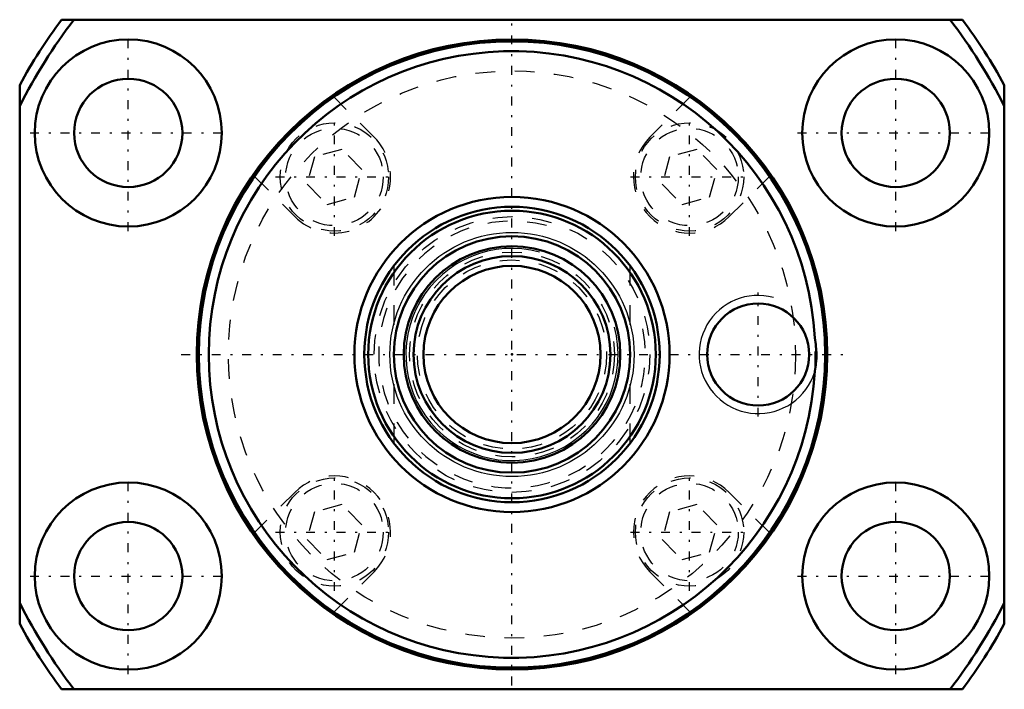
# Model space of a CAD drawing. Header units: millimetres. Extents: x -25 to 25, y -17 to 17.
import ezdxf

# ---------------------------------------------------------------- set-up
doc = ezdxf.new("R2010")
doc.units = ezdxf.units.MM
doc.linetypes.add('Center', pattern=[1.5, 0.45, -0.5, 0.05, -0.5])
doc.linetypes.add('Dashed', pattern=[2, 1, -1])
for name, color, linetype, lineweight in [('2d ConnectionPoints', 7, 'Continuous', 50), ('AM_0', 7, 'Continuous', 50), ('AM_4', 3, 'Continuous', 25), ('AM_5', 3, 'Continuous', 25), ('AM_7', 7, 'Center', 25), ('AM_9', 6, 'Dashed', 25)]:
    doc.layers.add(name, color=color, linetype=linetype, lineweight=lineweight)

# ---------------------------------------------------------------- blocks, each defined once
blk = doc.blocks.new('1_BNK_1616_3_6G0_471LC5Y0_Nut_0_in_BNK1616_3_6G0_471LC5Y_2130__2')
at = {"layer": 'AM_0'}
for p, q in [((22.875, 17), (-22.875, 17)), ((-25, 13.684), (-25, -13.684)), ((25, -13.684), (25, 13.684)), ((-22.875, -17), (22.875, -17))]:
    blk.add_line(p, q, dxfattribs=at)
blk.add_lwpolyline([(15.376, 0.852), (15.423, 0.512), (15.447, 0.169), (15.446, -0.186), (15.421, -0.539), (15.376, -0.852)], dxfattribs=at)
for centre, radius in [((-19.486, 11.25), 4.75), ((19.486, 11.25), 4.75), ((0, 0), 16), ((0, 0), 15.9), ((-19.486, 11.25), 2.75), ((19.486, 11.25), 2.75), ((12.5, 0), 2.594), ((-19.486, -11.25), 4.75), ((19.486, -11.25), 4.75), ((-19.486, -11.25), 2.75), ((19.486, -11.25), 2.75)]:
    blk.add_circle(centre, radius, dxfattribs=at)
for radius, start, end in [(28.5, 28.6944, 36.619), (28.5, 143.381, 151.3056), (28, 142.6168, 153.2345), (28, 26.7655, 37.3832), (15.4, 3.1724, 356.8276), (28, 206.7655, 217.3832), (28, 322.6168, 333.2345), (28.5, 208.6944, 216.619), (28.5, 323.381, 331.3056)]:
    blk.add_arc((0, 0), radius, start, end, dxfattribs=at)
at = {"layer": 'AM_5'}
blk.add_arc((12.5, 0), 3, 75, 15, dxfattribs=at)
at = {"layer": 'AM_7'}
for p, q in [((0, -16.8), (0, 16.8)), ((-19.486, 6.262), (-19.486, 16.238)), ((19.486, 6.262), (19.486, 16.238)), ((-9.016, 6.023), (-9.016, 12.008)), ((9.016, 6.023), (9.016, 12.008)), ((-24.473, 11.25), (-14.498, 11.25)), ((14.498, 11.25), (24.473, 11.25)), ((-12.008, 9.016), (-6.023, 9.016)), ((6.023, 9.016), (12.008, 9.016)), ((12.5, -3.15), (12.5, 3.15)), ((-16.8, 0), (16.8, 0)), ((-19.486, -16.238), (-19.486, -6.263)), ((-9.016, -12.008), (-9.016, -6.023)), ((9.016, -12.008), (9.016, -6.023)), ((19.486, -16.238), (19.486, -6.263)), ((-12.008, -9.016), (-6.023, -9.016)), ((6.023, -9.016), (12.008, -9.016)), ((-24.473, -11.25), (-14.498, -11.25)), ((14.498, -11.25), (24.473, -11.25))]:
    blk.add_line(p, q, dxfattribs=at)
at = {"layer": 'AM_9'}
for p, q in [((-7, 11.031), (-9.046, 13.076)), ((9.046, 13.076), (7, 11.031)), ((-10.036, 10.036), (-10.41, 8.642)), ((-8.642, 10.41), (-10.036, 10.036)), ((-7.621, 9.389), (-8.642, 10.41)), ((7.995, 10.036), (7.621, 8.642)), ((9.389, 10.41), (7.995, 10.036)), ((10.41, 9.389), (9.389, 10.41)), ((-13.076, 9.046), (-11.031, 7)), ((-7.995, 7.995), (-7.621, 9.389)), ((10.036, 7.995), (10.41, 9.389)), ((11.031, 7), (13.076, 9.046)), ((-10.41, 8.642), (-9.389, 7.621)), ((7.621, 8.642), (8.642, 7.621)), ((-9.389, 7.621), (-7.995, 7.995)), ((8.642, 7.621), (10.036, 7.995)), ((-11.031, -7), (-13.076, -9.046)), ((13.076, -9.046), (11.031, -7)), ((-10.036, -7.995), (-10.41, -9.389)), ((-8.642, -7.621), (-10.036, -7.995)), ((-7.621, -8.642), (-8.642, -7.621)), ((7.995, -7.995), (7.621, -9.389)), ((9.389, -7.621), (7.995, -7.995)), ((10.41, -8.642), (9.389, -7.621)), ((-7.995, -10.036), (-7.621, -8.642)), ((10.036, -10.036), (10.41, -8.642)), ((-10.41, -9.389), (-9.389, -10.41)), ((7.621, -9.389), (8.642, -10.41)), ((-9.389, -10.41), (-7.995, -10.036)), ((8.642, -10.41), (10.036, -10.036)), ((-9.046, -13.076), (-7, -11.031)), ((7, -11.031), (9.046, -13.076))]:
    blk.add_line(p, q, dxfattribs=at)
for centre, radius in [((0, 0), 14.4), ((-9.016, 9.016), 2.75), ((9.016, 9.016), 2.75), ((-9.016, 9.016), 2.475), ((9.016, 9.016), 2.475), ((-9.016, -9.016), 2.75), ((9.016, -9.016), 2.75), ((-9.016, -9.016), 2.475), ((9.016, -9.016), 2.475)]:
    blk.add_circle(centre, radius, dxfattribs=at)
for centre, radius, start, end in [((-9.016, 9.016), 2.85, 225, 45), ((9.016, 9.016), 2.85, 135, 315), ((0, 0), 15.4, 356.8276, 3.1724), ((-9.016, -9.016), 2.85, 315, 135), ((9.016, -9.016), 2.85, 45, 225)]:
    blk.add_arc(centre, radius, start, end, dxfattribs=at)
blk = doc.blocks.new('2_BNK_1616_3_6G0_471LC5Y_Shaft_0_in_BNK1616_3_6G0_471LC5Y_2130__2')
at = {"layer": 'AM_0'}
for radius in [8, 7.5, 7.3, 6, 5.5, 5, 4.5]:
    blk.add_circle((0, 0), radius, dxfattribs=at)
at = {"layer": 'AM_4'}
blk.add_circle((0, 0), 6.2, dxfattribs=at)
at = {"layer": 'AM_5', "linetype": 'Dashed'}
blk.add_arc((0, 0), 6.773, 75, 15, dxfattribs=at)
at = {"layer": 'AM_5'}
blk.add_arc((0, 0), 5.387, 75, 15, dxfattribs=at)
at = {"layer": 'AM_9'}
for p, q in [((-6, 4.5), (-6, -4.5)), ((6, -4.5), (6, 4.5))]:
    blk.add_line(p, q, dxfattribs=at)
for radius in [7, 5.2, 4.8]:
    blk.add_circle((0, 0), radius, dxfattribs=at)

msp = doc.modelspace()

# ---------------------------------------------------------------- linework, layer by layer
at = {"layer": '2d ConnectionPoints'}
msp.add_point((0, 0), dxfattribs=at)
msp.add_point((0, 0), dxfattribs=at)

# ---------------------------------------------------------------- block references
for name in ['1_BNK_1616_3_6G0_471LC5Y0_Nut_0_in_BNK1616_3_6G0_471LC5Y_2130__2', '2_BNK_1616_3_6G0_471LC5Y_Shaft_0_in_BNK1616_3_6G0_471LC5Y_2130__2']:
    msp.add_blockref(name, (0, 0))

doc.saveas('drawing.dxf')
